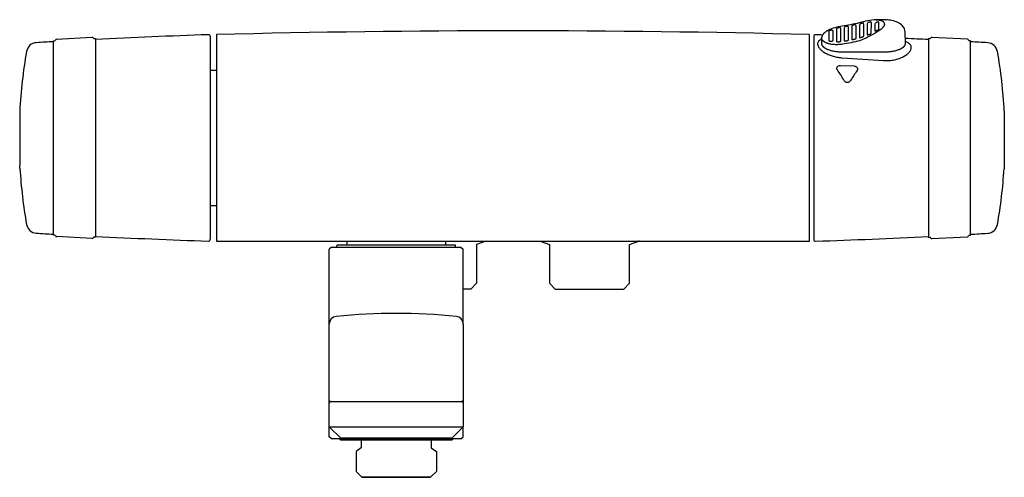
# Model space of a CAD drawing. Header units: millimetres. Extents: x -129 to 128, y -89 to 31.
import ezdxf

# ---------------------------------------------------------------- set-up
doc = ezdxf.new("R2010")
doc.units = ezdxf.units.MM
doc.header["$MEASUREMENT"] = 0
doc.layers.add('PLANNING', color=1, linetype='Continuous')

# ---------------------------------------------------------------- blocks, each defined once
blk = doc.blocks.new('94950000_f')
at = {"layer": 'PLANNING'}
for p, q in [((-119.25, 25.82), (-109.98, 26.3)), ((-109.42, 25.96), (-109.1, 25.98)), ((-109.1, 25.98), (-109.1, -25.98)), ((-79.1, 26.48), (-79.1, -26.48)), ((78.6, 26.46), (78.6, -26.5)), ((108.91, 25.94), (108.6, 25.95)), ((108.6, 25.95), (108.6, -26)), ((118.75, 25.8), (109.47, 26.28)), ((-120.1, 25.4), (-119.78, 25.41)), ((-120.1, -25.4), (-120.1, 25.4)), ((119.6, 25.37), (119.28, 25.39)), ((119.6, -25.42), (119.6, 25.37)), ((-79.1, 17.68), (-77.5, 17.68)), ((-128.91, 7.01), (-128.91, -6.74)), ((128.41, 6.99), (128.41, -6.76)), ((-128.91, -6.74), (-128.89, -7.21)), ((128.41, -6.76), (128.38, -7.23)), ((-128.85, -7.88), (-128.85, -8.01)), ((128.35, -7.9), (128.35, -8.04)), ((-79.1, -17.67), (-77.5, -17.67)), ((-119.7, -25.42), (-120.1, -25.4)), ((119.2, -25.44), (119.6, -25.42)), ((-109.98, -26.29), (-119.25, -25.8)), ((-109.1, -25.98), (-109.5, -25.96)), ((-46, -28.6), (-46, -28.2)), ((-15.2, -28), (-45.8, -28)), ((-43.4, -27), (-43.4, -28)), ((-17.6, -27), (-17.6, -28)), ((-15, -28.6), (-15, -28.2)), ((108.6, -26), (109, -25.98)), ((109.47, -26.31), (118.74, -25.82)), ((-47.5, -28.6), (-48, -29.1)), ((-48, -48.66), (-48, -29.1)), ((-13.5, -28.6), (-47.5, -28.6)), ((-13.5, -28.6), (-13, -29.1)), ((-13, -48.66), (-13, -29.1)), ((-47.8, -68.85), (-13.2, -68.85)), ((-48, -78.1), (-48, -75.5)), ((-48, -75.5), (-13, -75.5)), ((-13, -78.1), (-13, -75.5)), ((-47.5, -78.6), (-48, -78.1)), ((-47.5, -78.6), (-13.5, -78.6)), ((-45.3, -78.7), (-45.3, -78.6)), ((-45.1, -78.9), (-45.3, -78.7)), ((-45.1, -78.9), (-15.9, -78.9)), ((-39.65, -78.9), (-39.65, -80.99)), ((-21.35, -78.9), (-21.35, -80.99)), ((-15.9, -78.9), (-15.7, -78.7)), ((-15.7, -78.7), (-15.7, -78.6)), ((-13.5, -78.6), (-13, -78.1)), ((-39.65, -80.99), (-40.98, -81.94)), ((-40.98, -81.94), (-40.98, -87.2)), ((-21.35, -80.99), (-20.02, -81.94)), ((-20.02, -81.94), (-20.02, -87.2)), ((-40.98, -87.2), (-39.48, -88.7)), ((-20.02, -87.2), (-21.52, -88.7)), ((-39.48, -88.7), (-21.52, -88.7)), ((-21.52, -88.7), (-39.48, -88.7))]:
    blk.add_line(p, q, dxfattribs=at)
for points in [[(97.11, 22.49), (97.35, 22.49), (97.6, 22.5), (97.86, 22.51), (98.11, 22.53), (98.37, 22.55), (98.62, 22.58), (98.88, 22.61), (99.13, 22.65), (99.39, 22.69), (99.63, 22.74), (99.88, 22.8), (100.12, 22.86), (100.35, 22.92), (100.58, 22.99), (100.79, 23.07), (100.9, 23.11), (101, 23.15), (101.1, 23.19), (101.19, 23.23), (101.29, 23.28), (101.38, 23.32), (101.47, 23.37), (101.55, 23.42), (101.63, 23.46), (101.71, 23.51), (101.79, 23.56), (101.86, 23.61), (101.93, 23.66), (101.99, 23.71), (102.06, 23.76), (102.12, 23.81), (102.17, 23.86), (102.2, 23.89), (102.22, 23.91), (102.25, 23.94), (102.27, 23.97), (102.29, 23.99), (102.32, 24.02), (102.34, 24.04), (102.36, 24.07), (102.38, 24.1), (102.4, 24.12), (102.41, 24.15), (102.43, 24.18), (102.45, 24.2), (102.46, 24.23), (102.48, 24.26), (102.49, 24.28), (102.5, 24.31), (102.52, 24.33), (102.53, 24.36), (102.54, 24.39), (102.55, 24.41), (102.56, 24.44), (102.57, 24.46), (102.57, 24.49), (102.58, 24.52), (102.59, 24.54), (102.59, 24.57), (102.6, 24.59), (102.6, 24.62), (102.6, 24.64), (102.61, 24.67), (102.61, 24.69), (102.61, 24.72), (102.61, 24.74), (102.5, 27.63, 0.191447), (101.75, 29.36, 0.023494), (101.52, 29.57, 0.079242), (100.27, 30.31, 0.057544), (98.63, 30.76, 0.039511), (97.11, 30.88), (94.91, 30.88, 0.046354), (92.73, 30.63, 0.015553), (90.49, 30.09, -0.029627), (86.04, 29.19, 0.078976), (82.39, 28.12), (82.2, 28.02), (82.11, 27.97), (82.01, 27.91), (81.92, 27.86), (81.83, 27.8), (81.74, 27.74), (81.65, 27.67), (81.58, 27.62), (81.51, 27.57), (81.45, 27.51), (81.38, 27.46), (81.32, 27.4), (81.26, 27.34), (81.19, 27.28), (81.14, 27.21), (81.09, 27.16), (81.04, 27.09), (80.99, 27.03), (80.97, 27), (80.94, 26.97), (80.92, 26.94), (80.9, 26.9), (80.88, 26.87), (80.86, 26.84), (80.84, 26.8), (80.83, 26.77), (80.81, 26.73), (80.79, 26.7), (80.78, 26.67), (80.77, 26.63), (80.75, 26.6), (80.74, 26.57), (80.73, 26.53), (80.72, 26.5), (80.71, 26.47), (80.7, 26.43), (80.69, 26.4), (80.69, 26.37), (80.68, 26.33), (80.67, 26.3), (80.67, 26.26), (80.67, 26.22), (80.66, 26.19), (80.66, 26.15), (80.61, 24.74), (80.61, 24.72), (80.61, 24.69), (80.61, 24.67), (80.61, 24.64), (80.62, 24.62), (80.62, 24.59), (80.63, 24.57), (80.63, 24.54), (80.64, 24.52), (80.64, 24.49), (80.65, 24.46), (80.66, 24.44), (80.67, 24.41), (80.68, 24.39), (80.69, 24.36), (80.7, 24.33), (80.71, 24.31), (80.73, 24.28), (80.74, 24.26), (80.75, 24.23), (80.77, 24.2), (80.79, 24.18), (80.8, 24.15), (80.82, 24.12), (80.84, 24.1), (80.86, 24.07), (80.88, 24.04), (80.9, 24.02), (80.92, 23.99), (80.95, 23.97), (80.97, 23.94), (80.99, 23.91), (81.02, 23.89), (81.05, 23.86), (81.1, 23.81), (81.16, 23.76), (81.22, 23.71), (81.29, 23.66), (81.36, 23.61), (81.43, 23.56), (81.51, 23.51), (81.58, 23.46), (81.67, 23.42), (81.75, 23.37), (81.84, 23.32), (81.93, 23.28), (82.02, 23.23), (82.12, 23.19), (82.22, 23.15), (82.32, 23.11), (82.43, 23.07), (82.64, 22.99), (82.87, 22.92), (83.1, 22.86), (83.34, 22.8), (83.58, 22.74), (83.83, 22.69), (84.08, 22.65), (84.34, 22.61), (84.6, 22.58), (84.85, 22.55), (85.11, 22.53), (85.36, 22.51), (85.61, 22.5), (85.86, 22.49), (86.11, 22.49), (97.11, 22.49)], [(94.95, 30.88, -0.114806), (96.5, 30.58, -0.290294), (97.07, 29.76), (97.07, 29.75), (97.07, 29.73), (97.07, 29.72), (97.07, 29.7), (97.07, 29.67), (97.06, 29.64), (97.06, 29.61), (97.05, 29.58), (97.05, 29.54), (97.04, 29.51), (97.03, 29.48), (97.02, 29.45), (97.01, 29.41), (96.99, 29.38), (96.98, 29.35), (96.97, 29.32), (96.95, 29.28), (96.93, 29.25), (96.91, 29.21), (96.89, 29.18), (96.87, 29.15), (96.85, 29.11), (96.83, 29.08), (96.81, 29.04), (96.78, 29.01), (96.76, 28.98), (96.73, 28.94), (96.7, 28.91), (96.64, 28.84), (96.58, 28.77), (96.51, 28.7, -0.057793), (94.92, 27.54, -0.014778), (92.84, 26.39, -0.034952), (90.61, 25.41, -0.030496), (86.11, 24.47), (85.84, 24.44), (85.58, 24.41), (85.32, 24.39), (85.05, 24.38), (84.8, 24.37), (84.54, 24.37), (84.29, 24.37), (84.04, 24.38), (83.79, 24.4), (83.55, 24.42), (83.32, 24.45), (83.1, 24.48), (82.88, 24.52), (82.67, 24.57), (82.56, 24.59), (82.46, 24.62), (82.36, 24.65), (82.27, 24.68), (82.17, 24.71), (82.08, 24.74), (82, 24.77), (81.91, 24.81), (81.83, 24.84), (81.75, 24.88), (81.67, 24.92), (81.59, 24.96), (81.52, 25), (81.45, 25.04), (81.38, 25.08), (81.32, 25.12), (81.25, 25.17), (81.2, 25.21), (81.14, 25.26), (81.11, 25.28), (81.09, 25.3), (81.06, 25.33), (81.04, 25.35), (81.01, 25.38), (80.99, 25.4), (80.97, 25.42), (80.95, 25.45), (80.92, 25.47), (80.9, 25.5), (80.89, 25.52), (80.87, 25.55), (80.85, 25.57), (80.83, 25.6), (80.82, 25.62), (80.8, 25.65), (80.79, 25.67), (80.77, 25.7), (80.76, 25.73), (80.75, 25.75), (80.73, 25.78), (80.72, 25.81), (80.71, 25.83), (80.71, 25.86), (80.7, 25.89), (80.69, 25.91), (80.68, 25.94), (80.68, 25.97), (80.67, 25.99), (80.67, 26.02), (80.67, 26.05), (80.66, 26.07), (80.66, 26.1), (80.66, 26.13), (80.66, 26.16)], [(84.79, 28.73, 0.263871), (84.53, 28.47), (84.54, 26.68, 0.006333), (84.53, 25.23), (84.53, 25.23), (84.53, 25.23), (84.53, 25.23), (84.53, 25.23), (84.53, 25.23), (84.53, 25.22), (84.53, 25.22), (84.53, 25.22), (84.54, 25.22), (84.54, 25.22), (84.54, 25.22), (84.54, 25.22), (84.54, 25.22), (84.54, 25.22), (84.54, 25.21), (84.54, 25.21), (84.54, 25.21), (84.54, 25.21), (84.54, 25.21), (84.54, 25.21), (84.54, 25.21), (84.54, 25.2), (84.54, 25.2), (84.54, 25.2), (84.55, 25.2), (84.55, 25.2), (84.55, 25.19), (84.55, 25.19), (84.55, 25.19), (84.55, 25.19), (84.56, 25.18), (84.56, 25.18), (84.56, 25.18), (84.56, 25.18), (84.56, 25.18), (84.57, 25.18), (84.57, 25.17), (84.57, 25.17), (84.57, 25.17), (84.58, 25.17), (84.58, 25.17), (84.58, 25.16), (84.59, 25.16), (84.59, 25.16), (84.6, 25.15), (84.61, 25.15), (84.61, 25.15), (84.62, 25.15), (84.63, 25.14), (84.64, 25.14), (84.64, 25.14), (84.65, 25.13), (84.66, 25.13), (84.68, 25.13), (84.7, 25.12), (84.72, 25.12), (84.74, 25.12), (84.76, 25.11), (84.79, 25.11), (84.81, 25.11), (84.83, 25.11), (84.88, 25.11), (84.93, 25.1), (84.98, 25.11), (85.01, 25.11), (85.03, 25.11), (85.06, 25.11), (85.09, 25.11), (85.13, 25.12), (85.19, 25.13), (85.24, 25.14), (85.29, 25.15), (85.34, 25.16), (85.39, 25.17), (85.41, 25.18), (85.43, 25.18), (85.46, 25.19), (85.48, 25.2), (85.5, 25.21), (85.52, 25.22), (85.54, 25.22), (85.55, 25.23), (85.57, 25.24), (85.58, 25.25), (85.59, 25.25), (85.6, 25.25), (85.6, 25.26), (85.61, 25.26), (85.62, 25.27), (85.63, 25.27), (85.63, 25.28), (85.64, 25.28), (85.64, 25.29), (85.65, 25.29), (85.65, 25.3), (85.66, 25.3), (85.66, 25.3), (85.66, 25.3), (85.66, 25.31), (85.66, 25.31), (85.67, 25.31), (85.67, 25.31), (85.67, 25.32), (85.67, 25.32), (85.67, 25.32), (85.67, 25.32), (85.68, 25.33), (85.68, 25.33), (85.68, 25.33), (85.68, 25.33), (85.68, 25.33), (85.68, 25.34), (85.68, 25.34), (85.68, 25.34), (85.68, 25.34), (85.68, 25.34), (85.68, 25.35), (85.68, 25.35), (85.68, 25.35), (85.68, 25.35), (85.68, 25.35), (85.68, 25.35), (85.68, 25.35), (85.68, 25.35), (85.68, 25.36, 0.013142), (85.68, 28.59), (85.68, 28.6), (85.68, 28.6), (85.68, 28.61), (85.68, 28.61), (85.68, 28.61), (85.68, 28.61), (85.68, 28.62), (85.68, 28.62), (85.68, 28.62), (85.68, 28.62), (85.68, 28.63), (85.68, 28.63), (85.68, 28.63), (85.68, 28.63), (85.68, 28.64), (85.67, 28.64), (85.67, 28.64), (85.67, 28.64), (85.67, 28.65), (85.67, 28.65), (85.67, 28.66), (85.66, 28.66), (85.66, 28.66), (85.66, 28.67), (85.66, 28.67), (85.65, 28.68), (85.65, 28.68), (85.65, 28.69), (85.64, 28.69), (85.64, 28.7), (85.63, 28.7), (85.63, 28.7), (85.63, 28.71), (85.62, 28.71), (85.62, 28.72), (85.61, 28.72), (85.61, 28.72), (85.6, 28.73), (85.6, 28.73), (85.59, 28.73), (85.59, 28.74), (85.58, 28.74), (85.58, 28.74), (85.57, 28.75), (85.56, 28.75), (85.56, 28.75), (85.55, 28.76), (85.54, 28.76), (85.53, 28.77), (85.52, 28.77), (85.5, 28.78), (85.49, 28.78), (85.47, 28.79), (85.46, 28.79), (85.44, 28.8), (85.42, 28.8), (85.41, 28.8), (85.39, 28.81), (85.37, 28.81), (85.36, 28.81), (85.34, 28.81), (85.32, 28.81), (85.3, 28.81), (85.28, 28.82), (85.26, 28.82), (85.25, 28.82), (85.23, 28.82), (85.21, 28.82), (85.17, 28.81), (85.13, 28.81), (85.1, 28.8), (85.06, 28.8), (85.02, 28.79), (84.99, 28.79), (84.95, 28.78), (84.92, 28.77), (84.85, 28.75), (84.79, 28.73)], [(86.78, 29.04, 0.248797), (86.54, 28.77, 0.004576), (86.54, 26.88), (86.54, 25.44), (86.54, 25.44), (86.54, 25.44), (86.54, 25.43), (86.54, 25.43), (86.54, 25.43), (86.54, 25.43), (86.54, 25.43), (86.54, 25.43), (86.54, 25.43), (86.54, 25.43), (86.54, 25.43), (86.54, 25.43), (86.54, 25.42), (86.54, 25.42), (86.54, 25.42), (86.54, 25.42), (86.54, 25.42), (86.54, 25.42), (86.54, 25.42), (86.54, 25.42), (86.55, 25.42), (86.55, 25.42), (86.55, 25.42), (86.55, 25.41), (86.55, 25.41), (86.55, 25.41), (86.55, 25.41), (86.55, 25.41), (86.55, 25.41), (86.55, 25.41), (86.55, 25.4), (86.55, 25.4), (86.56, 25.4), (86.56, 25.4), (86.56, 25.4), (86.56, 25.4), (86.56, 25.4), (86.56, 25.39), (86.57, 25.39), (86.57, 25.39), (86.57, 25.39), (86.57, 25.39), (86.57, 25.39), (86.58, 25.39), (86.58, 25.38), (86.58, 25.38), (86.59, 25.38), (86.59, 25.38), (86.59, 25.38), (86.59, 25.38), (86.6, 25.37), (86.61, 25.37), (86.61, 25.37), (86.62, 25.37), (86.63, 25.36), (86.63, 25.36), (86.64, 25.36), (86.65, 25.36), (86.66, 25.36), (86.67, 25.35), (86.68, 25.35), (86.7, 25.35), (86.72, 25.35), (86.75, 25.34), (86.77, 25.34), (86.79, 25.34), (86.81, 25.34), (86.83, 25.34), (86.88, 25.34), (86.93, 25.35), (86.98, 25.35), (87.03, 25.36), (87.09, 25.37), (87.13, 25.38), (87.19, 25.39), (87.24, 25.4), (87.29, 25.41), (87.34, 25.43), (87.39, 25.44), (87.43, 25.46), (87.45, 25.46), (87.47, 25.47), (87.5, 25.48), (87.52, 25.49), (87.53, 25.5), (87.55, 25.51), (87.56, 25.51), (87.58, 25.52), (87.58, 25.53), (87.59, 25.53), (87.6, 25.54), (87.61, 25.54), (87.61, 25.55), (87.62, 25.55), (87.63, 25.56), (87.63, 25.56), (87.64, 25.57), (87.64, 25.57), (87.65, 25.57), (87.65, 25.58), (87.65, 25.58), (87.65, 25.58), (87.66, 25.58), (87.66, 25.59), (87.66, 25.59), (87.66, 25.59), (87.66, 25.59), (87.67, 25.6), (87.67, 25.6), (87.67, 25.6), (87.67, 25.6), (87.67, 25.6), (87.67, 25.61), (87.67, 25.61), (87.67, 25.61), (87.67, 25.61), (87.67, 25.61), (87.67, 25.62), (87.68, 25.62), (87.68, 25.62), (87.68, 25.62), (87.68, 25.62), (87.68, 25.62), (87.68, 25.62), (87.68, 25.62), (87.68, 25.63), (87.68, 25.63), (87.68, 25.63), (87.68, 25.63), (87.68, 25.63), (87.68, 25.63, 0.004032), (87.67, 27.05, 0.009631), (87.68, 28.95), (87.68, 28.95), (87.68, 28.95), (87.68, 28.96), (87.68, 28.96), (87.68, 28.96), (87.68, 28.96), (87.68, 28.97), (87.68, 28.97), (87.68, 28.97), (87.68, 28.97), (87.68, 28.98), (87.68, 28.98), (87.67, 28.98), (87.67, 28.99), (87.67, 28.99), (87.67, 28.99), (87.67, 28.99), (87.67, 29), (87.67, 29), (87.67, 29), (87.67, 29.01), (87.66, 29.01), (87.66, 29.02), (87.66, 29.02), (87.66, 29.02), (87.65, 29.03), (87.65, 29.03), (87.65, 29.04), (87.64, 29.04), (87.64, 29.05), (87.64, 29.05), (87.63, 29.06), (87.63, 29.06), (87.62, 29.06), (87.62, 29.07), (87.61, 29.07), (87.61, 29.08), (87.6, 29.08), (87.6, 29.08), (87.59, 29.09), (87.59, 29.09), (87.58, 29.09), (87.58, 29.1), (87.57, 29.1), (87.56, 29.11), (87.56, 29.11), (87.55, 29.11), (87.54, 29.12), (87.54, 29.12), (87.53, 29.12), (87.52, 29.12), (87.52, 29.13), (87.5, 29.13), (87.49, 29.14), (87.47, 29.14), (87.45, 29.14), (87.44, 29.15), (87.42, 29.15), (87.4, 29.15), (87.38, 29.16), (87.36, 29.16), (87.35, 29.16), (87.33, 29.16), (87.31, 29.16), (87.29, 29.16), (87.27, 29.16), (87.25, 29.16), (87.24, 29.16), (87.22, 29.16), (87.2, 29.16), (87.18, 29.16), (87.15, 29.15), (87.11, 29.15), (87.07, 29.14), (87.04, 29.13), (87, 29.12), (86.97, 29.11), (86.94, 29.1), (86.9, 29.09), (86.87, 29.08), (86.84, 29.07), (86.81, 29.06), (86.78, 29.04)], [(88.78, 29.41, 0.23518), (88.55, 29.12, 0.004209), (88.55, 27.19), (88.55, 25.8), (88.55, 25.8), (88.55, 25.8), (88.55, 25.8), (88.55, 25.79), (88.55, 25.79), (88.55, 25.79), (88.55, 25.79), (88.55, 25.79), (88.55, 25.79), (88.55, 25.79), (88.55, 25.79), (88.55, 25.79), (88.55, 25.79), (88.55, 25.79), (88.55, 25.78), (88.55, 25.78), (88.55, 25.78), (88.55, 25.78), (88.55, 25.78), (88.55, 25.78), (88.55, 25.78), (88.55, 25.78), (88.55, 25.78), (88.55, 25.78), (88.55, 25.78), (88.55, 25.78), (88.56, 25.77), (88.56, 25.77), (88.56, 25.77), (88.56, 25.77), (88.56, 25.77), (88.56, 25.77), (88.56, 25.77), (88.56, 25.77), (88.56, 25.77), (88.56, 25.77), (88.56, 25.77), (88.56, 25.76), (88.56, 25.76), (88.57, 25.76), (88.57, 25.76), (88.57, 25.76), (88.57, 25.76), (88.57, 25.76), (88.57, 25.76), (88.58, 25.76), (88.58, 25.75), (88.58, 25.75), (88.58, 25.75), (88.58, 25.75), (88.59, 25.75), (88.59, 25.75), (88.59, 25.75), (88.6, 25.75), (88.6, 25.74), (88.61, 25.74), (88.61, 25.74), (88.62, 25.74), (88.63, 25.74), (88.63, 25.74), (88.64, 25.74), (88.65, 25.73), (88.65, 25.73), (88.66, 25.73), (88.67, 25.73), (88.69, 25.73), (88.7, 25.73), (88.73, 25.73), (88.75, 25.73), (88.77, 25.73), (88.79, 25.73), (88.81, 25.73), (88.83, 25.73), (88.88, 25.74), (88.93, 25.74), (88.98, 25.75), (89.04, 25.76), (89.09, 25.77), (89.13, 25.78), (89.19, 25.8), (89.24, 25.81), (89.29, 25.83), (89.34, 25.84), (89.38, 25.86), (89.43, 25.88), (89.47, 25.9), (89.49, 25.91), (89.51, 25.92), (89.53, 25.92), (89.54, 25.93), (89.56, 25.94), (89.57, 25.95), (89.59, 25.96), (89.59, 25.96), (89.6, 25.97), (89.61, 25.97), (89.61, 25.98), (89.62, 25.98), (89.63, 25.99), (89.63, 25.99), (89.64, 26), (89.64, 26), (89.64, 26), (89.65, 26.01), (89.65, 26.01), (89.65, 26.01), (89.65, 26.01), (89.65, 26.02), (89.66, 26.02), (89.66, 26.02), (89.66, 26.02), (89.66, 26.03), (89.66, 26.03), (89.66, 26.03), (89.66, 26.03), (89.66, 26.03), (89.67, 26.03), (89.67, 26.04), (89.67, 26.04), (89.67, 26.04), (89.67, 26.04), (89.67, 26.04), (89.67, 26.04), (89.67, 26.05), (89.67, 26.05), (89.67, 26.05), (89.67, 26.05), (89.67, 26.05), (89.67, 26.05), (89.67, 26.05), (89.67, 26.05), (89.67, 26.05), (89.67, 26.05), (89.67, 26.06, 0.005269), (89.67, 27.41, 0.011965), (89.67, 29.35), (89.67, 29.35), (89.67, 29.35), (89.67, 29.36), (89.67, 29.36), (89.67, 29.36), (89.67, 29.37), (89.67, 29.37), (89.67, 29.37), (89.67, 29.38), (89.67, 29.38), (89.67, 29.38), (89.67, 29.38), (89.67, 29.39), (89.67, 29.39), (89.67, 29.39), (89.67, 29.4), (89.66, 29.4), (89.66, 29.4), (89.66, 29.4), (89.66, 29.41), (89.66, 29.41), (89.66, 29.41), (89.66, 29.42), (89.65, 29.42), (89.65, 29.43), (89.65, 29.43), (89.64, 29.44), (89.64, 29.44), (89.64, 29.44), (89.64, 29.44), (89.64, 29.45), (89.63, 29.45), (89.63, 29.46), (89.62, 29.46), (89.62, 29.47), (89.61, 29.47), (89.61, 29.47), (89.6, 29.48), (89.6, 29.48), (89.59, 29.49), (89.59, 29.49), (89.58, 29.49), (89.58, 29.5), (89.57, 29.5), (89.57, 29.5), (89.56, 29.51), (89.55, 29.51), (89.54, 29.51), (89.54, 29.52), (89.53, 29.52), (89.52, 29.52), (89.51, 29.53), (89.51, 29.53), (89.5, 29.53), (89.49, 29.53), (89.48, 29.54), (89.46, 29.54), (89.44, 29.55), (89.43, 29.55), (89.41, 29.55), (89.39, 29.55), (89.37, 29.55), (89.35, 29.56), (89.33, 29.56), (89.31, 29.56), (89.29, 29.56), (89.28, 29.56), (89.26, 29.55), (89.24, 29.55), (89.22, 29.55), (89.21, 29.55), (89.19, 29.55), (89.15, 29.54), (89.12, 29.54), (89.08, 29.53), (89.05, 29.52), (89.02, 29.51), (88.98, 29.5), (88.95, 29.49), (88.92, 29.48), (88.89, 29.46), (88.86, 29.45), (88.83, 29.44), (88.8, 29.42), (88.78, 29.41)], [(90.77, 29.79, 0.222096), (90.56, 29.49, 0.003292), (90.55, 27.62, 0.00204), (90.56, 26.31), (90.56, 26.31), (90.56, 26.31), (90.56, 26.31), (90.56, 26.31), (90.56, 26.31), (90.56, 26.3), (90.56, 26.3), (90.56, 26.3), (90.56, 26.3), (90.56, 26.3), (90.56, 26.3), (90.56, 26.3), (90.56, 26.3), (90.56, 26.3), (90.56, 26.3), (90.56, 26.3), (90.56, 26.3), (90.56, 26.29), (90.56, 26.29), (90.56, 26.29), (90.56, 26.29), (90.56, 26.29), (90.56, 26.29), (90.56, 26.29), (90.56, 26.29), (90.56, 26.29), (90.56, 26.29), (90.56, 26.29), (90.56, 26.29), (90.56, 26.29), (90.57, 26.29), (90.57, 26.28), (90.57, 26.28), (90.57, 26.28), (90.57, 26.28), (90.57, 26.28), (90.57, 26.28), (90.57, 26.28), (90.57, 26.28), (90.57, 26.28), (90.57, 26.28), (90.57, 26.28), (90.58, 26.28), (90.58, 26.28), (90.58, 26.28), (90.58, 26.27), (90.58, 26.27), (90.58, 26.27), (90.59, 26.27), (90.59, 26.27), (90.59, 26.27), (90.59, 26.27), (90.6, 26.27), (90.6, 26.27), (90.6, 26.27), (90.61, 26.26), (90.61, 26.26), (90.61, 26.26), (90.62, 26.26), (90.63, 26.26), (90.63, 26.26), (90.64, 26.26), (90.64, 26.26), (90.65, 26.26), (90.66, 26.26), (90.67, 26.26), (90.68, 26.25), (90.69, 26.25), (90.71, 26.25), (90.73, 26.26), (90.75, 26.26), (90.77, 26.26), (90.8, 26.26), (90.84, 26.27), (90.88, 26.27), (90.93, 26.28), (90.99, 26.3), (91.04, 26.31), (91.09, 26.32), (91.13, 26.34), (91.19, 26.35), (91.24, 26.37), (91.29, 26.39), (91.34, 26.41), (91.38, 26.42), (91.42, 26.44), (91.46, 26.46), (91.51, 26.49), (91.54, 26.5), (91.55, 26.51), (91.57, 26.52), (91.58, 26.53), (91.59, 26.54), (91.6, 26.54), (91.61, 26.55), (91.61, 26.56), (91.62, 26.56), (91.62, 26.57), (91.63, 26.57), (91.63, 26.57), (91.64, 26.58), (91.64, 26.58), (91.64, 26.58), (91.64, 26.59), (91.65, 26.59), (91.65, 26.59), (91.65, 26.59), (91.65, 26.59), (91.65, 26.6), (91.65, 26.6), (91.66, 26.6), (91.66, 26.6), (91.66, 26.6), (91.66, 26.61), (91.66, 26.61), (91.66, 26.61), (91.66, 26.61), (91.66, 26.61), (91.66, 26.61), (91.66, 26.61), (91.66, 26.62), (91.66, 26.62), (91.66, 26.62), (91.66, 26.62), (91.66, 26.62), (91.66, 26.62), (91.66, 26.62), (91.66, 26.62), (91.66, 26.62), (91.66, 26.62), (91.66, 26.63), (91.66, 26.63, 0.005851), (91.66, 27.9, 0.013826), (91.67, 29.77), (91.67, 29.78), (91.67, 29.78), (91.67, 29.79), (91.67, 29.79), (91.67, 29.79), (91.67, 29.8), (91.66, 29.8), (91.66, 29.8), (91.66, 29.81), (91.66, 29.81), (91.66, 29.81), (91.66, 29.81), (91.66, 29.82), (91.66, 29.82), (91.66, 29.82), (91.66, 29.83), (91.66, 29.83), (91.66, 29.83), (91.65, 29.83), (91.65, 29.84), (91.65, 29.84), (91.65, 29.84), (91.65, 29.85), (91.65, 29.85), (91.65, 29.85), (91.64, 29.85), (91.64, 29.86), (91.64, 29.86), (91.64, 29.86), (91.64, 29.86), (91.64, 29.87), (91.63, 29.87), (91.63, 29.87), (91.63, 29.87), (91.63, 29.88), (91.63, 29.88), (91.62, 29.88), (91.62, 29.88), (91.62, 29.89), (91.61, 29.89), (91.61, 29.9), (91.6, 29.9), (91.6, 29.9), (91.59, 29.91), (91.59, 29.91), (91.58, 29.92), (91.58, 29.92), (91.57, 29.92), (91.56, 29.93), (91.56, 29.93), (91.55, 29.93), (91.55, 29.94), (91.54, 29.94), (91.53, 29.94), (91.52, 29.95), (91.52, 29.95), (91.51, 29.95), (91.5, 29.95), (91.49, 29.96), (91.48, 29.96), (91.48, 29.96), (91.47, 29.96), (91.46, 29.96), (91.44, 29.97), (91.43, 29.97), (91.41, 29.97), (91.39, 29.97), (91.37, 29.98), (91.35, 29.98), (91.33, 29.98), (91.31, 29.97), (91.29, 29.97), (91.27, 29.97), (91.25, 29.97), (91.23, 29.97), (91.21, 29.97), (91.2, 29.96), (91.18, 29.96), (91.16, 29.96), (91.13, 29.95), (91.1, 29.94), (91.06, 29.93), (91.03, 29.92), (91, 29.91), (90.97, 29.9), (90.94, 29.88), (90.91, 29.87), (90.88, 29.86), (90.85, 29.84), (90.82, 29.82), (90.79, 29.81), (90.77, 29.79)], [(92.76, 30.08, 0.208888), (92.56, 29.78, 0.003343), (92.56, 27.02), (92.56, 27.02), (92.56, 27.02), (92.56, 27.02), (92.57, 27.01), (92.57, 27.01), (92.57, 27.01), (92.57, 27.01), (92.57, 27.01), (92.57, 27.01), (92.57, 27.01), (92.57, 27.01), (92.57, 27.01), (92.57, 27), (92.57, 27), (92.57, 27), (92.57, 27), (92.57, 27), (92.57, 27), (92.57, 27), (92.57, 27), (92.57, 27), (92.57, 27), (92.57, 27), (92.57, 27), (92.57, 27), (92.57, 27), (92.57, 26.99), (92.57, 26.99), (92.57, 26.99), (92.57, 26.99), (92.58, 26.99), (92.58, 26.99), (92.58, 26.99), (92.58, 26.99), (92.58, 26.99), (92.58, 26.99), (92.58, 26.99), (92.58, 26.99), (92.58, 26.99), (92.58, 26.98), (92.58, 26.98), (92.59, 26.98), (92.59, 26.98), (92.59, 26.98), (92.59, 26.98), (92.59, 26.98), (92.59, 26.98), (92.6, 26.98), (92.6, 26.98), (92.6, 26.98), (92.6, 26.98), (92.6, 26.98), (92.61, 26.98), (92.61, 26.97), (92.61, 26.97), (92.62, 26.97), (92.62, 26.97), (92.63, 26.97), (92.64, 26.97), (92.64, 26.97), (92.65, 26.97), (92.65, 26.97), (92.66, 26.97), (92.67, 26.97), (92.68, 26.97), (92.69, 26.97), (92.71, 26.97), (92.72, 26.97), (92.75, 26.97), (92.77, 26.97), (92.79, 26.98), (92.81, 26.98), (92.85, 26.99), (92.89, 27), (92.94, 27.01), (92.99, 27.02), (93.04, 27.04), (93.09, 27.06), (93.13, 27.07), (93.19, 27.09), (93.24, 27.11), (93.29, 27.13), (93.34, 27.15), (93.38, 27.17), (93.42, 27.19), (93.47, 27.22), (93.49, 27.23), (93.51, 27.24), (93.54, 27.26), (93.55, 27.27), (93.56, 27.28), (93.58, 27.29), (93.59, 27.3), (93.6, 27.31), (93.6, 27.31), (93.61, 27.32), (93.62, 27.32), (93.62, 27.33), (93.62, 27.33), (93.63, 27.33), (93.63, 27.34), (93.63, 27.34), (93.64, 27.35), (93.64, 27.35), (93.64, 27.35), (93.64, 27.35), (93.64, 27.35), (93.64, 27.36), (93.65, 27.36), (93.65, 27.36), (93.65, 27.36), (93.65, 27.36), (93.65, 27.37), (93.65, 27.37), (93.65, 27.37), (93.65, 27.37), (93.65, 27.37), (93.65, 27.38), (93.65, 27.38), (93.65, 27.38), (93.65, 27.38), (93.65, 27.38), (93.65, 27.38), (93.65, 27.38), (93.65, 27.38), (93.65, 27.38), (93.65, 27.38), (93.65, 27.39), (93.65, 27.39), (93.65, 27.39, 0.004511), (93.65, 28.49, 0.013594), (93.66, 30.11), (93.66, 30.12), (93.66, 30.12), (93.66, 30.12), (93.66, 30.13), (93.66, 30.13), (93.66, 30.13), (93.66, 30.13), (93.65, 30.14), (93.65, 30.14), (93.65, 30.14), (93.65, 30.15), (93.65, 30.15), (93.65, 30.15), (93.65, 30.15), (93.65, 30.16), (93.65, 30.16), (93.65, 30.16), (93.65, 30.17), (93.64, 30.17), (93.64, 30.17), (93.64, 30.17), (93.64, 30.18), (93.64, 30.18), (93.64, 30.18), (93.64, 30.18), (93.64, 30.19), (93.63, 30.19), (93.63, 30.19), (93.63, 30.2), (93.63, 30.2), (93.63, 30.2), (93.62, 30.2), (93.62, 30.21), (93.62, 30.21), (93.62, 30.21), (93.62, 30.21), (93.61, 30.21), (93.61, 30.22), (93.61, 30.22), (93.61, 30.22), (93.61, 30.22), (93.6, 30.23), (93.6, 30.23), (93.59, 30.24), (93.59, 30.24), (93.58, 30.24), (93.57, 30.25), (93.57, 30.25), (93.56, 30.25), (93.56, 30.26), (93.55, 30.26), (93.55, 30.26), (93.54, 30.27), (93.53, 30.27), (93.52, 30.27), (93.52, 30.28), (93.51, 30.28), (93.5, 30.28), (93.49, 30.28), (93.48, 30.28), (93.47, 30.29), (93.47, 30.29), (93.46, 30.29), (93.45, 30.29), (93.43, 30.29), (93.42, 30.29), (93.4, 30.3), (93.38, 30.3), (93.36, 30.3), (93.34, 30.3), (93.32, 30.3), (93.3, 30.29), (93.28, 30.29), (93.26, 30.29), (93.22, 30.28), (93.19, 30.28), (93.15, 30.27), (93.12, 30.26), (93.08, 30.25), (93.05, 30.24), (93.02, 30.23), (92.99, 30.21), (92.96, 30.2), (92.93, 30.19), (92.9, 30.17), (92.87, 30.15), (92.84, 30.14), (92.81, 30.12), (92.78, 30.1), (92.76, 30.08)], [(94.74, 30.01, 0.194919), (94.58, 29.74, 0.000753), (94.58, 28.08), (94.58, 28.08), (94.58, 28.08), (94.58, 28.07), (94.58, 28.07), (94.58, 28.07), (94.58, 28.07), (94.58, 28.07), (94.58, 28.07), (94.58, 28.07), (94.58, 28.07), (94.58, 28.07), (94.58, 28.07), (94.58, 28.07), (94.58, 28.06), (94.58, 28.06), (94.58, 28.06), (94.58, 28.06), (94.58, 28.06), (94.58, 28.06), (94.58, 28.06), (94.58, 28.06), (94.58, 28.06), (94.58, 28.06), (94.58, 28.06), (94.58, 28.05), (94.58, 28.05), (94.58, 28.05), (94.58, 28.05), (94.59, 28.05), (94.59, 28.05), (94.59, 28.05), (94.59, 28.05), (94.59, 28.05), (94.59, 28.05), (94.59, 28.05), (94.59, 28.05), (94.59, 28.05), (94.59, 28.04), (94.59, 28.04), (94.59, 28.04), (94.59, 28.04), (94.59, 28.04), (94.6, 28.04), (94.6, 28.04), (94.6, 28.04), (94.6, 28.04), (94.6, 28.04), (94.6, 28.04), (94.6, 28.04), (94.61, 28.03), (94.61, 28.03), (94.61, 28.03), (94.61, 28.03), (94.61, 28.03), (94.62, 28.03), (94.62, 28.03), (94.62, 28.03), (94.62, 28.03), (94.63, 28.03), (94.63, 28.02), (94.63, 28.02), (94.64, 28.02), (94.64, 28.02), (94.64, 28.02), (94.65, 28.02), (94.66, 28.02), (94.66, 28.02), (94.67, 28.02), (94.68, 28.02), (94.69, 28.02), (94.69, 28.02), (94.7, 28.02), (94.72, 28.02), (94.73, 28.02), (94.75, 28.02), (94.77, 28.02), (94.79, 28.03), (94.81, 28.03), (94.83, 28.03), (94.85, 28.04), (94.89, 28.05), (94.94, 28.06), (94.99, 28.08), (95.04, 28.09), (95.09, 28.11), (95.15, 28.13), (95.2, 28.15), (95.24, 28.18), (95.29, 28.2), (95.34, 28.22), (95.38, 28.25), (95.42, 28.27), (95.46, 28.3), (95.48, 28.31), (95.5, 28.32), (95.51, 28.33), (95.53, 28.34), (95.54, 28.36), (95.55, 28.37), (95.57, 28.38), (95.58, 28.39), (95.59, 28.4), (95.59, 28.4), (95.6, 28.41), (95.6, 28.42), (95.61, 28.42), (95.61, 28.43), (95.62, 28.43), (95.62, 28.44), (95.62, 28.44), (95.63, 28.45), (95.63, 28.45), (95.63, 28.45), (95.63, 28.46), (95.63, 28.46), (95.63, 28.46), (95.64, 28.46), (95.64, 28.47), (95.64, 28.47), (95.64, 28.47), (95.64, 28.47), (95.64, 28.48), (95.64, 28.48), (95.64, 28.48), (95.64, 28.48), (95.64, 28.48), (95.64, 28.49), (95.64, 28.49), (95.64, 28.49), (95.64, 28.49), (95.64, 28.5), (95.64, 28.5, 0.011964), (95.64, 29.21), (95.64, 30.12), (95.64, 30.13), (95.64, 30.13), (95.64, 30.13), (95.64, 30.14), (95.64, 30.14), (95.64, 30.14), (95.64, 30.14), (95.64, 30.15), (95.64, 30.15), (95.64, 30.15), (95.64, 30.15), (95.64, 30.16), (95.64, 30.16), (95.64, 30.16), (95.64, 30.16), (95.63, 30.17), (95.63, 30.17), (95.63, 30.17), (95.63, 30.17), (95.63, 30.18), (95.63, 30.18), (95.63, 30.18), (95.63, 30.18), (95.63, 30.19), (95.62, 30.19), (95.62, 30.19), (95.62, 30.19), (95.62, 30.19), (95.62, 30.2), (95.62, 30.2), (95.62, 30.2), (95.61, 30.2), (95.61, 30.2), (95.61, 30.21), (95.61, 30.21), (95.61, 30.21), (95.6, 30.21), (95.6, 30.22), (95.6, 30.22), (95.6, 30.22), (95.59, 30.22), (95.59, 30.22), (95.59, 30.22), (95.59, 30.23), (95.59, 30.23), (95.58, 30.23), (95.58, 30.23), (95.57, 30.24), (95.57, 30.24), (95.56, 30.24), (95.56, 30.24), (95.55, 30.25), (95.55, 30.25), (95.54, 30.25), (95.53, 30.25), (95.53, 30.26), (95.52, 30.26), (95.51, 30.26), (95.51, 30.26), (95.5, 30.26), (95.49, 30.27), (95.48, 30.27), (95.48, 30.27), (95.47, 30.27), (95.46, 30.27), (95.46, 30.27), (95.44, 30.27), (95.43, 30.27), (95.41, 30.27), (95.39, 30.27), (95.37, 30.27), (95.35, 30.27), (95.33, 30.27), (95.32, 30.27), (95.3, 30.26), (95.28, 30.26), (95.26, 30.26), (95.24, 30.25), (95.22, 30.25), (95.2, 30.24), (95.18, 30.24), (95.17, 30.23), (95.15, 30.23), (95.13, 30.22), (95.09, 30.21), (95.06, 30.19), (95.02, 30.18), (94.99, 30.16), (94.95, 30.14), (94.92, 30.12), (94.89, 30.11), (94.86, 30.09), (94.83, 30.07), (94.8, 30.05), (94.77, 30.03), (94.74, 30.01)], [(77.5, -27), (77.5, 27, 0.012904), (-77.5, 27), (-77.5, -27), (77.5, -27)], [(80.65, 25.77, 0.029175), (80.34, 25.62, 0.037743), (80.08, 25.45, 0.104902), (79.73, 25.05, 0.063925), (79.64, 24.82, 0.061882), (79.61, 24.57, 0.054817), (79.64, 24.31, 0.050712), (79.73, 24.04, 0.065522), (80.08, 23.46, 0.046186), (80.65, 22.88, 0.035689), (81.42, 22.33, 0.01662), (81.87, 22.07, 0.016071), (82.35, 21.83, 0.030132), (83.42, 21.42, 0.029683), (84.59, 21.13, 0.030019), (85.81, 20.97), (86.06, 20.96, -0.001582), (96.79, 20.22), (97.02, 20.21, 0.032814), (98.4, 20.23, 0.033012), (99.73, 20.43, 0.034231), (100.95, 20.78, 0.017554), (101.52, 21.01, 0.018128), (102.03, 21.26, 0.019325), (102.49, 21.53, 0.018163), (102.91, 21.82, 0.048826), (103.56, 22.43, 0.071768), (103.97, 23.05, 0.105274), (104.11, 23.64, 0.064425), (104.07, 23.92, 0.062933), (103.97, 24.18, 0.055436), (103.8, 24.42, 0.043135), (103.57, 24.65, 0.063556), (102.91, 25.03, 0.017209), (102.59, 25.16)], [(82.8, 28.08, 0.278064), (82.53, 27.85), (82.53, 25.47), (82.53, 25.47), (82.53, 25.47), (82.53, 25.47), (82.53, 25.46), (82.53, 25.46), (82.53, 25.46), (82.53, 25.46), (82.53, 25.46), (82.53, 25.46), (82.53, 25.46), (82.53, 25.46), (82.53, 25.46), (82.53, 25.45), (82.53, 25.45), (82.54, 25.45), (82.54, 25.45), (82.54, 25.44), (82.54, 25.44), (82.54, 25.44), (82.54, 25.44), (82.54, 25.43), (82.54, 25.43), (82.54, 25.43), (82.55, 25.43), (82.55, 25.43), (82.55, 25.42), (82.55, 25.42), (82.55, 25.42), (82.55, 25.42), (82.56, 25.41), (82.56, 25.41), (82.56, 25.41), (82.56, 25.41), (82.57, 25.41), (82.57, 25.4), (82.57, 25.4), (82.57, 25.4), (82.58, 25.4), (82.58, 25.39), (82.59, 25.39), (82.59, 25.38), (82.6, 25.38), (82.6, 25.38), (82.61, 25.37), (82.62, 25.37), (82.62, 25.37), (82.63, 25.36), (82.64, 25.36), (82.65, 25.35), (82.66, 25.35), (82.67, 25.35), (82.68, 25.34), (82.7, 25.34), (82.72, 25.33), (82.74, 25.33), (82.76, 25.32), (82.78, 25.32), (82.81, 25.31), (82.83, 25.31), (82.85, 25.31), (82.87, 25.3), (82.9, 25.3), (82.93, 25.3), (82.95, 25.3), (82.98, 25.3), (83.03, 25.3), (83.09, 25.3), (83.15, 25.3), (83.2, 25.31), (83.26, 25.31), (83.31, 25.32), (83.33, 25.32), (83.36, 25.33), (83.38, 25.33), (83.4, 25.34), (83.42, 25.34), (83.44, 25.35), (83.46, 25.36), (83.49, 25.36), (83.51, 25.37), (83.53, 25.38), (83.54, 25.39), (83.56, 25.39), (83.57, 25.4), (83.58, 25.4), (83.59, 25.41), (83.6, 25.41), (83.6, 25.42), (83.61, 25.42), (83.62, 25.43), (83.62, 25.43), (83.63, 25.44), (83.64, 25.44), (83.64, 25.45), (83.65, 25.45), (83.65, 25.45), (83.65, 25.46), (83.66, 25.46), (83.66, 25.46), (83.66, 25.46), (83.66, 25.47), (83.67, 25.47), (83.67, 25.47), (83.67, 25.47), (83.67, 25.48), (83.67, 25.48), (83.67, 25.48), (83.68, 25.48), (83.68, 25.49), (83.68, 25.49), (83.68, 25.49), (83.68, 25.49), (83.68, 25.5), (83.68, 25.5), (83.68, 25.5), (83.68, 25.5), (83.68, 25.5), (83.68, 25.51), (83.68, 25.51), (83.68, 25.51), (83.69, 25.51), (83.69, 25.52), (83.69, 25.52), (83.69, 25.52), (83.68, 27.9), (83.68, 27.9), (83.68, 27.9), (83.68, 27.91), (83.68, 27.91), (83.68, 27.91), (83.68, 27.91), (83.68, 27.92), (83.68, 27.92), (83.68, 27.92), (83.68, 27.92), (83.68, 27.92), (83.68, 27.93), (83.68, 27.93), (83.68, 27.93), (83.68, 27.93), (83.68, 27.94), (83.68, 27.94), (83.68, 27.94), (83.68, 27.94), (83.68, 27.94), (83.67, 27.95), (83.67, 27.95), (83.67, 27.96), (83.67, 27.96), (83.67, 27.97), (83.66, 27.97), (83.66, 27.97), (83.66, 27.98), (83.66, 27.98), (83.65, 27.98), (83.65, 27.99), (83.65, 27.99), (83.64, 28), (83.64, 28), (83.64, 28), (83.63, 28.01), (83.63, 28.01), (83.62, 28.02), (83.62, 28.02), (83.61, 28.02), (83.61, 28.03), (83.61, 28.03), (83.6, 28.03), (83.59, 28.04), (83.59, 28.04), (83.58, 28.04), (83.58, 28.05), (83.57, 28.05), (83.56, 28.06), (83.55, 28.06), (83.54, 28.07), (83.53, 28.07), (83.51, 28.08), (83.5, 28.08), (83.48, 28.09), (83.47, 28.09), (83.46, 28.1), (83.44, 28.1), (83.43, 28.11), (83.41, 28.11), (83.4, 28.11), (83.38, 28.12), (83.36, 28.12), (83.34, 28.12), (83.32, 28.13), (83.3, 28.13), (83.28, 28.13), (83.26, 28.13), (83.24, 28.13), (83.2, 28.13), (83.16, 28.13), (83.12, 28.13), (83.08, 28.13), (83.04, 28.12), (83.01, 28.12), (82.97, 28.11), (82.93, 28.11), (82.9, 28.1), (82.86, 28.09), (82.8, 28.08)], [(86.48, 15.1, 0.018383), (84.79, 17.79, -0.029806), (84.74, 17.86, -0.140615), (84.66, 18.16, -0.01543), (84.67, 18.25, -0.151207), (84.82, 18.63, -0.091665), (85.06, 18.84, -0.032896), (85.16, 18.88, -0.105958), (85.59, 18.96), (89.13, 18.82, -0.089627), (89.51, 18.73), (89.56, 18.71, -0.117371), (89.89, 18.45, -0.167836), (90.06, 17.95, -0.110922), (89.99, 17.68, -0.06392), (89.93, 17.58, 0.019617), (88.23, 15.03, 0.030548), (88.16, 14.9, -0.126396), (87.87, 14.61, -0.078212), (87.62, 14.52, -0.071968), (87.3, 14.5, -0.073749), (87.02, 14.56, -0.064576), (86.81, 14.68, -0.105761), (86.55, 14.97, 0.028435), (86.48, 15.1)]]:
    blk.add_lwpolyline(points, format="xyb", dxfattribs=at)
for points in [[(-7.1, -26.99), (-7.1, -27), (-7.1, -27), (-7.1, -27), (-9.52, -27.88), (-9.52, -38), (-11.02, -39.5), (-13, -39.5)], [(7.1, -26.99), (7.1, -27), (7.1, -27), (7.1, -27), (9.52, -27.88), (9.52, -38), (11.02, -39.5), (28.98, -39.5), (30.48, -38), (30.48, -27.88), (32.9, -27), (32.9, -26.82)], [(-13, -48.66), (-13, -75.5), (-16, -78.5), (-45, -78.5), (-48, -75.5), (-48, -48.66)]]:
    blk.add_lwpolyline(points, dxfattribs=at)
for centre, radius, start, end in [((-119.23, 25.44), 0.375, 93.0168, 159.4433), ((-109.98, 25.93), 0.374, 26.5026, 90.177), ((-109.42, 26.21), 0.249, 206.5026, 270.5868), ((-9.3, -1970.36), 1998.58, 92.01623, 92.86247), ((-79.6, 26.48), 0.5, 0.0022, 91.0184), ((79.1, 26.46), 0.5, 88.9816, 179.9978), ((8.79, -1970.38), 1998.58, 87.93243, 87.98377), ((8.79, -1970.38), 1998.58, 87.13753, 87.31086), ((108.92, 26.19), 0.249, 269.4132, 333.4974), ((109.47, 25.91), 0.374, 89.823, 153.4974), ((118.73, 25.42), 0.375, 20.5567, 86.9832), ((-124.41, 22.15), 2.75, 93.3063, 170.0926), ((-9.42, -1968.29), 1996.51, 93.17792, 93.30629), ((-119.81, 25.66), 0.251, 276.6564, 339.4433), ((119.31, 25.64), 0.251, 200.5567, 263.3436), ((8.92, -1968.31), 1996.51, 86.69371, 86.82208), ((123.91, 22.13), 2.75, 9.9074, 86.6937), ((0.9, 0), 130, 169.981, 176.911), ((-1.4, -0.02), 130, 3.089, 10.019), ((-160.44, -9.07), 31.61, 2.1621, 3.38), ((159.93, -9.09), 31.61, 176.62, 177.8379), ((0.9, 0), 130, 183.5358, 190.0236), ((-1.4, -0.02), 130, 349.9764, 356.4642), ((-124.41, -22.15), 2.75, 189.9118, 266.6983), ((123.91, -22.17), 2.75, 273.3017, 350.0882), ((-9.38, 1971.78), 2000, 266.69832, 266.82647), ((-119.8, -25.64), 0.242, 20.2498, 65.7329), ((-119.23, -25.43), 0.372, 200.2498, 267.3035), ((-9.45, 1970.37), 1998.58, 267.14203, 267.98827), ((118.73, -25.45), 0.372, 272.6965, 339.7502), ((119.3, -25.66), 0.242, 114.2671, 159.7502), ((8.88, 1971.76), 2000, 273.17353, 273.30168), ((-109.97, -25.91), 0.376, 269.9714, 333.353), ((-109.42, -26.19), 0.246, 109.0202, 153.353), ((-79.6, -26.48), 0.5, 268.9861, 0.0022), ((-45.8, -28.2), 0.2, 90, 180), ((-15.2, -28.2), 0.2, 0, 90), ((79.1, -26.5), 0.5, 179.9978, 271.0139), ((8.95, 1970.35), 1998.58, 272.01173, 272.85797), ((108.92, -26.21), 0.246, 26.647, 70.9798), ((109.47, -25.93), 0.376, 206.647, 270.0286), ((-30.5, -195.85), 150, 83.9917, 96.0083), ((-46, -48.66), 2, 96.0116, 180), ((-15, -48.66), 2, 0, 83.9884), ((-47.8, -68.65), 0.2, 180, 270), ((-47.5, -69.35), 0.5, 92.5538, 180), ((-13.5, -69.35), 0.5, 360, 87.4462), ((-13.2, -68.65), 0.2, 270, 0)]:
    blk.add_arc(centre, radius, start, end, dxfattribs=at)
blk.add_rational_spline([(-13, -29.1), (-12.99, -29.1), (-13.06, -29.1)], [0.965602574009, 0.981500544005, 1], degree=2, dxfattribs=at)

msp = doc.modelspace()

# ---------------------------------------------------------------- block references
msp.add_blockref('94950000_f', (0, 0))

doc.saveas('drawing.dxf')
